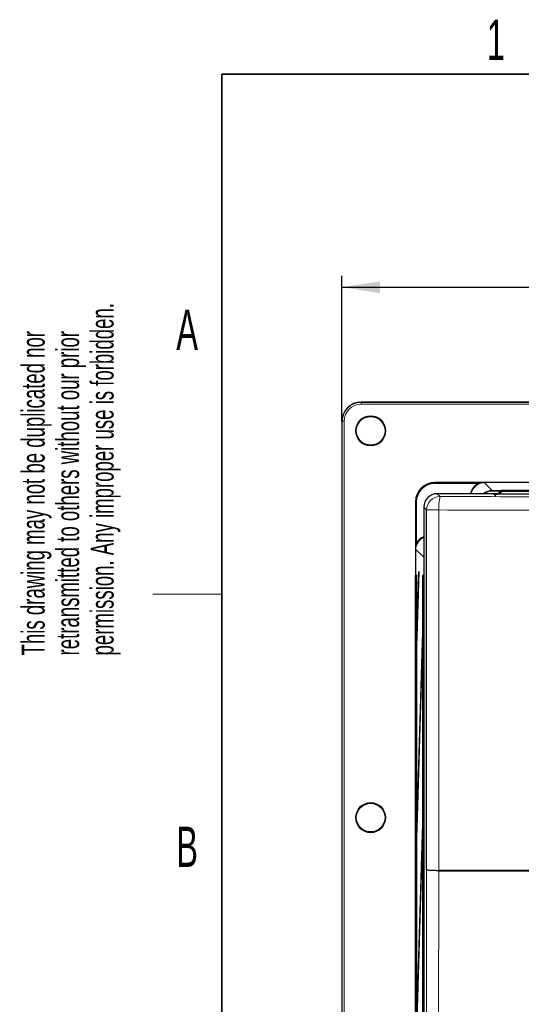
# Model space of a CAD drawing. Header units: millimetres. Extents: x 5 to 418, y 2 to 292.
# Tile 17 of 54: x 8 to 52, y 202 to 287. Entities that reach past the tile are written whole.
import ezdxf

# ---------------------------------------------------------------- set-up
doc = ezdxf.new("R2010")
doc.units = ezdxf.units.MM
doc.layers.add('SLD-0', color=7, linetype='Continuous')
doc.styles.add('SLDTEXTSTYLE0', font='TXT', dxfattribs={"width": 0.605})
doc.dimstyles.new('SLDDIMSTYLE0', dxfattribs={"dimtxt": 3.5, "dimasz": 3.302, "dimexe": 0, "dimexo": 0.0625, "dimgap": 0.875, "dimtad": 1, "dimlfac": 3, "dimrnd": 1e-09, "dimzin": 12, "dimdsep": 46, "dimtxsty": 'SLDTEXTSTYLE0', "dimsah": 1, "dimcen": 0.09, "dimadec": 0, "dimazin": 3, "dimtfac": 1, "dimtofl": 0, "dimtmove": 0, "dimatfit": 3, "dimfxl": 1, "dimfrac": 2, "dimtolj": 1, "dimtzin": 12, "dimarcsym": 0})

# ---------------------------------------------------------------- blocks, each defined once
blk = doc.blocks.new('_D_7')
at = {"layer": 'SLD-0', "color": 7}
for p, q in [((36.458, 252.291), (36.458, 264.958)), ((131.458, 252.291), (131.458, 264.958)), ((36.458, 263.958), (131.458, 263.958))]:
    blk.add_line(p, q, dxfattribs=at)
for points in [[(36.458, 263.958), (39.76, 263.45), (39.76, 264.466)], [(131.458, 263.958), (128.156, 264.466), (128.156, 263.45)]]:
    blk.add_solid(points, dxfattribs=at)
at = {"layer": 'SLD-0', "color": 7, "insert": (79.948, 268.47), "char_height": 3.5, "attachment_point": 1, "style": 'SLDTEXTSTYLE0'}
blk.add_mtext('285', dxfattribs=at)

msp = doc.modelspace()

# ---------------------------------------------------------------- linework, layer by layer
at = {"color": 7, "linetype": 'Continuous', "lineweight": 25}
for p, q in [((129.7913, 253.9581), (38.1246, 253.9581)), ((36.4579, 252.2914), (36.4579, 82.2914)), ((123.3814, 246.9569), (44.5345, 246.9569)), ((50.0453, 245.9843), (44.7482, 245.9843)), ((50.2984, 246.2374), (50.004, 245.943)), ((50.2984, 246.2373), (50.2984, 246.2374)), ((55.9045, 246.2569), (50.3455, 246.2569)), ((42.8681, 245.2905), (42.8681, 89.7774)), ((56.2879, 245.938), (49.9613, 245.938)), ((50.0041, 245.943), (50.004, 245.943)), ((43.5817, 244.8178), (43.5817, 113.4036)), ((43.8308, 213.2477), (43.8308, 244.5679)), ((43.1374, 239.2126), (42.9621, 233.5651)), ((43.1413, 238.8373), (43.1374, 239.2126)), ((42.9345, 238.9247), (42.9345, 93.2914)), ((42.9424, 238.9247), (42.9345, 238.9247)), ((42.9424, 93.2914), (42.9424, 238.9247)), ((42.966, 233.1898), (43.1413, 238.8373)), ((43.4989, 238.9247), (43.4989, 114.0581)), ((43.5068, 238.9247), (43.4989, 238.9247)), ((43.5068, 114.0581), (43.5068, 238.9247)), ((42.9621, 233.5651), (42.966, 233.1898)), ((42.9772, 233.5489), (42.9621, 233.5651)), ((43.4753, 233.4366), (42.9621, 216.8996)), ((43.4792, 233.0613), (43.4753, 233.4366)), ((42.966, 216.5243), (43.4792, 233.0613)), ((42.9621, 216.8996), (42.966, 216.5243)), ((42.9772, 216.8834), (42.9621, 216.8996)), ((43.4753, 216.7699), (42.9621, 200.2329)), ((42.966, 199.8576), (43.4792, 216.3946)), ((43.4792, 216.3946), (43.4753, 216.7699))]:
    msp.add_line(p, q, dxfattribs=at)
at = {"color": 7, "linetype": 'Continuous', "lineweight": 18}
for p, q in [((38.1246, 253.9581), (38.1246, 253.9376)), ((38.1246, 253.771), (38.1246, 253.9376)), ((38.1246, 253.9376), (129.7913, 253.9376)), ((129.7913, 253.771), (38.1246, 253.771)), ((36.4784, 252.2914), (36.4579, 252.2914)), ((36.645, 252.2914), (36.4784, 252.2914)), ((36.4784, 82.2914), (36.4784, 252.2914)), ((36.645, 252.2914), (36.645, 82.2914)), ((44.5345, 246.9569), (44.553, 246.9388)), ((44.553, 246.9388), (48.3057, 246.9388)), ((44.553, 246.8722), (44.553, 246.9388)), ((48.3057, 246.8722), (44.553, 246.8722)), ((48.3057, 246.8722), (48.3057, 246.9388)), ((48.8589, 246.9365), (49.5257, 246.2697)), ((44.7482, 245.9843), (44.9972, 245.7344)), ((49.5257, 246.2697), (58.4413, 246.2697)), ((49.5257, 246.2697), (49.5257, 246.2031)), ((50.2641, 246.2031), (49.5257, 246.2031)), ((49.6279, 245.944), (49.6275, 245.9664)), ((49.9607, 245.9724), (50.0334, 245.9724)), ((49.9607, 245.9724), (49.9607, 245.938)), ((50.2984, 246.2373), (50.0041, 245.943)), ((50.0368, 245.938), (50.3173, 246.2185)), ((50.3644, 246.1713), (50.131, 245.938)), ((50.3173, 246.2185), (50.2984, 246.2373)), ((50.3644, 246.1713), (50.3173, 246.2185)), ((50.3455, 246.2569), (50.3644, 246.238)), ((50.3644, 246.238), (55.8847, 246.2372)), ((50.3644, 246.238), (50.3644, 246.1713)), ((55.8847, 246.1705), (50.3644, 246.1713)), ((42.8866, 245.2724), (42.8681, 245.2905)), ((42.8866, 241.6768), (42.8866, 245.2724)), ((42.9533, 245.2724), (42.8866, 245.2724)), ((42.9533, 245.2724), (42.9533, 241.6768)), ((49.656, 245.9416), (49.6279, 245.944)), ((50.0041, 245.943), (50.009, 245.938)), ((43.8308, 244.5679), (43.5817, 244.8178)), ((44.8944, 244.5679), (43.8308, 244.5679)), ((44.8944, 244.5679), (44.8944, 213.2145)), ((42.8866, 241.6768), (42.9533, 241.6768)), ((43.5734, 240.4569), (42.889, 241.1238)), ((43.5734, 113.6957), (43.5734, 240.4569)), ((43.5734, 240.4569), (43.5817, 240.4569)), ((42.8386, 113.703), (42.8386, 238.8798)), ((42.8681, 238.8798), (42.8386, 238.8798))]:
    msp.add_line(p, q, dxfattribs=at)
at = {"color": 7, "linetype": 'Continuous', "lineweight": 25, "flags": 128}
msp.add_lwpolyline([(50.004, 245.943), (49.9996, 245.9382), (49.9995, 245.938)], dxfattribs=at)
at = {"color": 7, "linetype": 'Continuous', "lineweight": 18, "flags": 128}
for points in [[(49.9996, 245.938), (49.9997, 245.9382), (50.0041, 245.943)], [(43.7745, 189.5957), (43.7885, 195.4797), (43.8028, 201.4762), (43.8308, 213.2477)], [(44.8954, 213.1264), (44.89, 210.8576), (44.8679, 201.607), (44.8535, 195.5553), (44.8529, 195.3256), (44.8391, 189.5391)]]:
    msp.add_lwpolyline(points, dxfattribs=at)
at = {"color": 7, "linetype": 'Continuous', "lineweight": 18}
for centre in [(38.9579, 251.4581), (38.9579, 217.7914)]:
    msp.add_circle(centre, 1.3167, dxfattribs=at)
at = {"color": 7, "linetype": 'Continuous', "lineweight": 25}
for centre in [(38.9579, 251.4581), (38.9579, 217.7914)]:
    msp.add_circle(centre, 1.25, dxfattribs=at)
for centre, radius, end in [((38.1246, 252.2914), 1.6667, 180), ((50.3455, 246.1902), 0.0667, 135)]:
    msp.add_arc(centre, radius, 90, end, dxfattribs=at)
at = {"color": 7, "linetype": 'Continuous', "lineweight": 18}
for centre, radius, start, end in [((38.1246, 252.2914), 1.6463, 90, 180), ((38.1246, 252.2914), 1.4796, 90, 180), ((49.6275, 245.7997), 0.1667, 57.253213, 90.000661), ((50.3455, 246.1902), 0.0667, 90.010831, 134.992782), ((50.3644, 246.1713), 0.0667, 90.010831, 134.992782), ((44.9977, 244.5675), 1.1669, 90.021156, 179.97878), ((48.4191, 244.8449), 3.5356, 165.428754, 184.493153)]:
    msp.add_arc(centre, radius, start, end, dxfattribs=at)
at = {"color": 7, "linetype": 'Continuous', "lineweight": 25}
for centre, major_axis, ratio, start_param, end_param in [((44.535, 245.29), (1.1941, -1.1634), 0.9997123, 2.3433015, 3.9137852), ((44.7486, 244.8175), (-0.8237, 0.8266), 0.9997203, 5.4996978, 7.0701783), ((49.9609, 245.9664), (0.3334, 0), 0.0178098, 1.571412, 2.1144851), ((49.9613, 245.944), (0.3334, 0), 0.0177987, 3.4352592, 4.7123951)]:
    msp.add_ellipse(centre, major_axis=major_axis, ratio=ratio, start_param=start_param, end_param=end_param, dxfattribs=at)
at = {"color": 7, "linetype": 'Continuous', "lineweight": 18}
for centre, major_axis, ratio, start_param, end_param in [((44.5535, 245.2719), (1.1941, -1.1634), 0.9997123, 2.3433015, 3.9137852), ((44.5535, 245.2719), (-1.1464, 1.1169), 0.9996873, 5.4848942, 7.0553779), ((48.8593, 245.7697), (-0.8724, 0.8724), 0.9996955, 5.9630352, 6.893856), ((48.8593, 245.7697), (-0.8252, 0.8252), 0.9996607, 5.4979394, 6.8837712), ((49.5261, 245.1029), (0.8252, -0.8252), 0.9997302, 2.3563468, 3.0708816), ((49.5261, 245.1029), (-0.7781, 0.7781), 0.9996955, 5.4979394, 6.139515), ((49.9609, 245.9664), (0.3334, 0), 0.0178098, 2.1144851, 3.1419037), ((49.9613, 245.944), (0.3334, 0), 0.0177987, 3.1419033, 3.4352592), ((44.0559, 241.1234), (0.8359, -0.8144), 0.9996516, 2.7613943, 3.9137852), ((44.0559, 241.1234), (0.8837, -0.8609), 0.9996873, 2.7375077, 3.4488007), ((44.7403, 240.4566), (0.8359, -0.8143), 0.999723, 3.7945234, 3.9137852), ((43.1724, 238.8782), (0.1722, -0.2874), 0.9948398, 3.7469844, 4.1704042)]:
    msp.add_ellipse(centre, major_axis=major_axis, ratio=ratio, start_param=start_param, end_param=end_param, dxfattribs=at)
for points, knots in [([(48.3057, 246.9388), (48.3954, 246.9387), (48.5495, 246.9384), (48.7292, 246.9373), (48.824, 246.9368), (48.8577, 246.9366), (48.8589, 246.9365)], [0, 0, 0, 0, 0.4727286, 0.8122043, 0.9932844, 1, 1, 1, 1]), ([(48.3057, 246.8722), (48.3905, 246.8891), (48.5388, 246.9188), (48.7223, 246.9343), (48.8219, 246.9366), (48.8576, 246.9366), (48.8589, 246.9365)], [0, 0, 0, 0, 0.4615287, 0.8068429, 0.9929651, 1, 1, 1, 1]), ([(44.9972, 245.7344), (48.9532, 245.7289), (55.7092, 245.7195), (65.2881, 245.713), (73.7098, 245.7107), (82.1292, 245.7124), (89.2472, 245.7169), (93.5559, 245.7214), (95.064, 245.7229)], [0, 0, 0, 0, 0.2375027, 0.4056058, 0.5737089, 0.7416418, 0.9095746, 1, 1, 1, 1]), ([(95.1369, 244.5564), (93.6235, 244.5549), (89.2997, 244.5504), (82.1566, 244.5459), (73.7077, 244.5443), (65.2565, 244.5465), (55.644, 244.553), (48.8643, 244.5624), (44.8944, 244.5679)], [0, 0, 0, 0, 0.09042664, 0.25835904, 0.42629153, 0.59439339, 0.76249521, 1, 1, 1, 1]), ([(42.889, 241.1238), (42.889, 241.125), (42.8888, 241.1587), (42.8882, 241.2534), (42.8871, 241.4331), (42.8868, 241.5871), (42.8866, 241.6768)], [0, 0, 0, 0, 0.0067172, 0.1877557, 0.5271624, 1, 1, 1, 1]), ([(42.889, 241.1238), (42.889, 241.1251), (42.8889, 241.1608), (42.8912, 241.2603), (42.9067, 241.4438), (42.9363, 241.592), (42.9533, 241.6768)], [0, 0, 0, 0, 0.00703655, 0.19311541, 0.53835863, 1, 1, 1, 1]), ([(44.8944, 213.2145), (46.4053, 213.2145), (49.1956, 213.2146), (51.9899, 213.2146), (53.2711, 213.2146)], [0, 0, 0, 0, 0.5414736, 1, 1, 1, 1]), ([(53.2715, 213.1264), (51.9903, 213.1264), (49.1962, 213.1264), (46.4061, 213.1264), (44.8954, 213.1264)], [0, 0, 0, 0, 0.458552, 1, 1, 1, 1])]:
    msp.add_open_spline(points, degree=3, knots=knots, dxfattribs=at)
at = {"color": 7, "linetype": 'Continuous', "lineweight": 25}
for points, knots in [([(49.653, 245.9419), (49.6505, 245.9421), (49.647, 245.9424), (49.6516, 245.9419), (49.6531, 245.9417)], [0, 0, 0, 0, 0.6825694, 1, 1, 1, 1]), ([(49.6806, 245.9346), (49.6874, 245.9324), (49.7097, 245.9249), (49.7455, 245.8992), (49.7788, 245.8553), (49.7929, 245.8126), (49.7942, 245.7866), (49.7946, 245.7802)], [0, 0, 0, 0, 0.1088238, 0.3629807, 0.6204318, 0.9065643, 1, 1, 1, 1]), ([(44.8368, 213.1708), (44.7275, 213.1726), (44.4901, 213.1764), (44.1766, 213.1914), (43.9381, 213.2129), (43.8461, 213.2327), (43.8318, 213.2444), (43.8308, 213.2474), (43.8308, 213.2477)], [0, 0, 0, 0, 0.2028755, 0.4405312, 0.6784807, 0.916947, 0.9934265, 1, 1, 1, 1]), ([(44.8368, 213.1708), (44.8549, 213.1846), (44.8741, 213.1991), (44.8933, 213.2137), (44.8944, 213.2145)], [0, 0, 0, 0, 0.945588, 1, 1, 1, 1]), ([(44.8954, 213.1264), (44.8943, 213.1272), (44.8747, 213.142), (44.8552, 213.1568), (44.8368, 213.1708)], [0, 0, 0, 0, 0.0537687, 1, 1, 1, 1])]:
    msp.add_open_spline(points, degree=3, knots=knots, dxfattribs=at)
at = {"layer": 'SLD-0', "lineweight": 35}
for p, q in [((408, 282.5), (26, 282.5)), ((26, 282.5), (26, 12))]:
    msp.add_line(p, q, dxfattribs=at)
at = {"layer": 'SLD-0', "lineweight": 18}
msp.add_line((20, 237.25), (26, 237.25), dxfattribs=at)

# ---------------------------------------------------------------- texts
at = {"layer": 'SLD-0', "char_height": 3.5, "attachment_point": 2, "style": 'SLDTEXTSTYLE0'}
for s, insert in [('1', (49.8527, 287.243)), ('A', (22.9816, 262.0011)), ('B', (22.9816, 217.0011))]:
    msp.add_mtext(s, dxfattribs=dict(at, insert=insert))
at = {"layer": 'SLD-0', "char_height": 2, "attachment_point": 1, "rotation": 90, "style": 'SLDTEXTSTYLE0'}
for s, insert in [('permission. Any improper use is forbidden.', (14.5783, 231.9088)), ('retransmitted to others without our prior', (11.5783, 231.9088)), ('This drawing may not be duplicated nor', (8.5783, 231.9088))]:
    msp.add_mtext(s, dxfattribs=dict(at, insert=insert))

# ---------------------------------------------------------------- dimensions: what is measured, and where the dimension line sits
at = {"layer": 'SLD-0', "color": 7}
dim = msp.add_linear_dim(base=(131.4579, 263.9581), p1=(36.4579, 252.2914), p2=(131.4579, 252.2914), dimstyle='SLDDIMSTYLE0', dxfattribs=at)
dim.commit()
dim.dimension.update_dxf_attribs({"geometry": '_D_7', "text_midpoint": (83.9579, 263.9581), "dimtype": 160})

doc.saveas('drawing.dxf')
